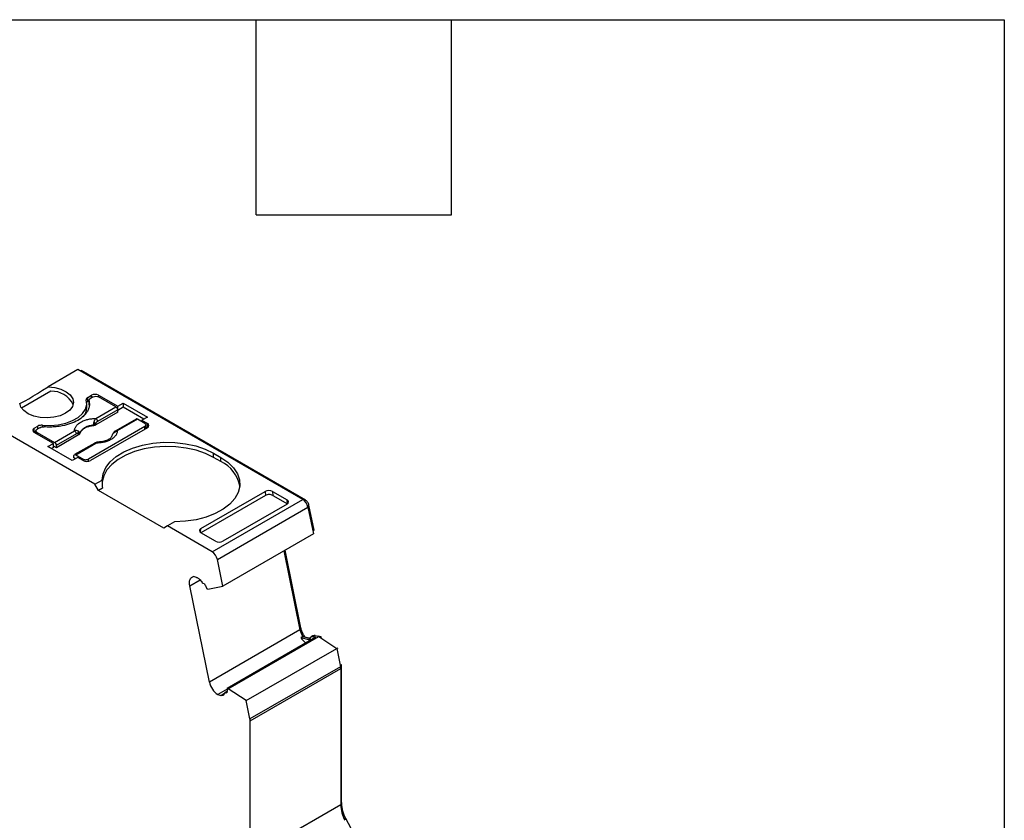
# Model space of a CAD drawing. Header units: millimetres. Extents: x 6 to 273, y 6 to 210.
# Tile 9 of 9: x 235 to 273, y 178 to 210. Entities that reach past the tile are written whole.
import ezdxf

# ---------------------------------------------------------------- set-up
doc = ezdxf.new("R2010")
doc.units = ezdxf.units.MM
doc.linetypes.add('SLD-Solid', pattern=[0])
doc.layers.add('TEXT', color=140, linetype='SLD-Solid', lineweight=25)

msp = doc.modelspace()

# ---------------------------------------------------------------- linework, layer by layer
for p, q in [((236.872, 195.883), (235.711, 195.213)), ((245.654, 190.813), (236.872, 195.883)), ((236.974, 195.824), (237.01, 195.844)), ((245.76, 190.793), (237.01, 195.844)), ((235.824, 195.042), (234.679, 194.381)), ((237.223, 194.403), (237.223, 194.566)), ((237.261, 194.801), (237.403, 194.883)), ((237.261, 194.638), (237.261, 194.801)), ((237.311, 194.666), (237.261, 194.638)), ((237.309, 194.679), (237.309, 194.515)), ((237.311, 194.499), (237.311, 194.662)), ((237.473, 194.822), (237.367, 194.76)), ((237.403, 194.781), (237.403, 194.883)), ((237.685, 194.883), (238.431, 194.453)), ((237.685, 194.883), (237.685, 194.822)), ((238.363, 194.43), (237.685, 194.822)), ((238.431, 194.453), (238.643, 194.575)), ((238.643, 194.575), (239.591, 194.028)), ((238.643, 194.575), (238.643, 194.412)), ((238.44, 194.223), (237.575, 193.723)), ((237.576, 193.976), (238.363, 194.43)), ((238.434, 194.315), (237.646, 193.861)), ((238.431, 194.328), (238.431, 194.453)), ((238.44, 194.223), (238.434, 194.315)), ((238.643, 194.412), (238.435, 194.292)), ((239.45, 193.946), (238.643, 194.412)), ((237.544, 191.413), (233.337, 193.842)), ((237.575, 193.723), (237.572, 193.788)), ((239.15, 193.952), (238.363, 193.498)), ((239.2, 193.947), (238.413, 193.493)), ((239.489, 193.781), (239.2, 193.947)), ((239.591, 194.028), (239.379, 193.905)), ((239.379, 193.905), (239.595, 193.781)), ((239.379, 193.905), (239.379, 193.844)), ((239.595, 193.617), (239.595, 193.781)), ((235.175, 193.597), (235.317, 193.679)), ((235.175, 193.434), (235.175, 193.597)), ((235.237, 193.47), (235.175, 193.434)), ((235.921, 193.003), (235.175, 193.434)), ((235.237, 193.495), (235.237, 193.398)), ((235.387, 193.617), (235.281, 193.556)), ((235.281, 193.434), (235.959, 193.043)), ((235.281, 193.372), (235.281, 193.434)), ((235.317, 193.577), (235.317, 193.679)), ((235.489, 193.711), (235.489, 193.648)), ((235.959, 193.043), (236.746, 193.497)), ((236.817, 193.382), (236.029, 192.927)), ((236.901, 193.334), (236.895, 193.397)), ((236.957, 193.395), (236.955, 193.41)), ((239.489, 193.658), (237.297, 192.393)), ((239.595, 193.617), (237.367, 192.332)), ((237.468, 193.706), (237.469, 193.691)), ((239.489, 193.556), (239.489, 193.658)), ((239.533, 193.582), (239.533, 193.719)), ((239.533, 193.653), (239.595, 193.617)), ((235.708, 192.881), (235.921, 193.003)), ((235.921, 192.84), (235.921, 193.003)), ((236.901, 193.334), (236.036, 192.835)), ((237.533, 193.019), (236.746, 192.564)), ((236.796, 192.559), (237.583, 193.014)), ((236.657, 192.334), (235.708, 192.881)), ((235.921, 192.84), (235.85, 192.799)), ((236.036, 192.835), (235.921, 192.901)), ((236.029, 192.927), (236.036, 192.835)), ((242.176, 192.617), (242.458, 192.454)), ((242.176, 192.454), (242.176, 192.617)), ((236.869, 192.456), (236.657, 192.334)), ((236.718, 192.441), (236.725, 192.526)), ((236.78, 192.405), (236.718, 192.441)), ((236.796, 192.559), (237.084, 192.393)), ((237.084, 192.332), (236.869, 192.456)), ((237.084, 192.393), (237.084, 192.332)), ((237.297, 192.306), (237.297, 192.393)), ((242.458, 192.291), (242.176, 192.454)), ((242.458, 192.291), (242.458, 192.454)), ((237.544, 191.413), (237.822, 191.574)), ((237.685, 191.168), (237.544, 191.413)), ((237.837, 191.256), (237.685, 191.168)), ((240.231, 189.699), (237.685, 191.168)), ((241.681, 189.679), (244.19, 191.127)), ((244.19, 191.127), (244.203, 190.971)), ((244.474, 191.127), (245.045, 190.797)), ((244.474, 191.127), (244.486, 190.971)), ((244.203, 190.971), (241.681, 189.515)), ((242.118, 188.772), (245.654, 190.813)), ((244.486, 190.971), (245.057, 190.641)), ((245.058, 190.642), (245.045, 190.797)), ((245.715, 190.767), (245.76, 190.793)), ((242.323, 188.473), (245.859, 190.514)), ((245.045, 190.634), (242.536, 189.185)), ((245.845, 190.564), (245.896, 190.593)), ((245.859, 190.514), (246.072, 189.471)), ((246.097, 189.615), (245.896, 190.593)), ((240.651, 189.941), (240.372, 189.78)), ((240.372, 189.78), (240.231, 189.699)), ((242.118, 188.772), (240.372, 189.78)), ((241.67, 189.522), (241.681, 189.679)), ((246.048, 189.587), (246.097, 189.615)), ((242.252, 189.185), (241.681, 189.515)), ((246.072, 189.471), (242.536, 187.43)), ((244.917, 188.805), (245.548, 185.724)), ((245.585, 185.803), (244.965, 188.833)), ((242.536, 187.43), (242.323, 188.473)), ((241.244, 187.438), (241.652, 187.674)), ((241.513, 187.768), (241.392, 187.8)), ((242.012, 183.683), (241.244, 187.438)), ((241.82, 187.516), (241.77, 187.53)), ((241.95, 187.312), (241.909, 187.323)), ((241.95, 187.312), (242.536, 187.43)), ((245.548, 185.724), (242.012, 183.683)), ((245.537, 185.775), (245.585, 185.803)), ((246.17, 185.434), (242.705, 183.434)), ((242.746, 183.423), (246.282, 185.464)), ((245.655, 185.462), (245.584, 185.421)), ((245.584, 185.421), (245.884, 185.341)), ((245.655, 185.462), (245.955, 185.382)), ((245.744, 185.443), (245.738, 185.44)), ((245.941, 185.391), (245.744, 185.443)), ((245.884, 185.341), (245.933, 185.369)), ((246.056, 185.495), (245.985, 185.454)), ((246.138, 185.502), (246.067, 185.461)), ((246.067, 185.461), (246.17, 185.434)), ((246.138, 185.502), (246.24, 185.475)), ((246.282, 185.464), (246.24, 185.475)), ((246.365, 185.447), (246.262, 185.474)), ((246.282, 185.464), (246.986, 185)), ((246.355, 185.416), (246.395, 185.439)), ((246.395, 185.439), (246.365, 185.447)), ((243.45, 182.959), (246.986, 185)), ((246.986, 185), (247.132, 184.284)), ((246.988, 184.988), (247.036, 185.016)), ((247.132, 184.284), (243.597, 182.243)), ((243.604, 182.175), (247.139, 184.217)), ((247.122, 184.336), (247.17, 184.364)), ((247.13, 184.293), (247.175, 184.319)), ((247.139, 184.217), (247.139, 178.89)), ((247.175, 178.992), (247.175, 184.319)), ((242.705, 183.408), (242.335, 183.194)), ((242.705, 183.434), (242.746, 183.423)), ((243.45, 182.959), (242.746, 183.423)), ((242.335, 183.194), (242.456, 183.162)), ((242.456, 183.162), (242.603, 183.247)), ((242.701, 183.327), (242.62, 183.281)), ((242.639, 183.282), (242.699, 183.317)), ((242.639, 183.282), (242.689, 183.269)), ((243.597, 182.243), (243.45, 182.959)), ((243.604, 176.849), (243.604, 182.175)), ((247.139, 178.89), (243.604, 176.849)), ((247.139, 178.972), (247.175, 178.992)), ((247.333, 178.358), (247.277, 178.326)), ((247.279, 178.322), (247.333, 178.353)), ((247.333, 178.353), (247.333, 178.358)), ((247.647, 177.771), (247.333, 178.353))]:
    msp.add_line(p, q)
at = {"flags": 128}
for points in [[(235.711, 195.213), (235.974, 195.184), (236.216, 195.119), (236.422, 195.02), (236.578, 194.894), (236.673, 194.75), (236.702, 194.596), (236.663, 194.443), (236.559, 194.301), (236.395, 194.179), (236.183, 194.084), (235.937, 194.024), (235.672, 194.001), (235.406, 194.018), (235.156, 194.073), (234.938, 194.163), (234.767, 194.282), (234.653, 194.422), (234.604, 194.574)], [(235.489, 193.711), (235.802, 193.702), (236.112, 193.73), (236.404, 193.795), (236.667, 193.894), (236.889, 194.021), (237.06, 194.173), (237.172, 194.342), (237.221, 194.521), (237.205, 194.701)], [(237.822, 191.574), (237.858, 191.821), (237.964, 192.061), (238.139, 192.287), (238.377, 192.493), (238.671, 192.673), (239.014, 192.822), (239.395, 192.936), (239.803, 193.011), (240.228, 193.046), (240.657, 193.039), (241.077, 192.991), (241.478, 192.903), (241.848, 192.777), (242.176, 192.617)], [(242.176, 192.454), (241.857, 192.61), (241.498, 192.734), (241.108, 192.823), (240.699, 192.873), (240.281, 192.884), (239.866, 192.856), (239.464, 192.789), (239.087, 192.684), (238.744, 192.546), (238.445, 192.377), (238.198, 192.182), (238.01, 191.967), (237.885, 191.736), (237.827, 191.497), (237.824, 191.468)], [(242.458, 192.454), (242.735, 192.265), (242.953, 192.051), (243.106, 191.82), (243.189, 191.577), (243.201, 191.33), (243.141, 191.084), (243.01, 190.849), (242.813, 190.629), (242.555, 190.431), (242.243, 190.261), (241.886, 190.124), (241.494, 190.023), (241.078, 189.961), (240.651, 189.941)], [(241.244, 187.438), (241.233, 187.507), (241.232, 187.572), (241.239, 187.631), (241.255, 187.684), (241.279, 187.728), (241.31, 187.762), (241.348, 187.787), (241.392, 187.8)]]:
    msp.add_lwpolyline(points, dxfattribs=at)
for centre, radius, start, end in [((235.853, 194.101), 0.941, 26.8065, 91.7505), ((237.296, 194.716), 0.0919, 112.1149, 189.094), ((237.544, 194.61), 0.307, 62.6097, 117.3903), ((236.652, 194.413), 0.571, 319.1391, 359.0469), ((237.25, 193.406), 0.5, 49.8822, 58.7426), ((237.492, 193.845), 0.155, 5.689, 57.1991), ((239.564, 193.699), 0.0873, 290.7834, 69.2166), ((235.206, 193.515), 0.0873, 110.7836, 249.2164), ((235.456, 193.412), 0.301, 83.6691, 117.5977), ((236.662, 193.366), 0.155, 5.689, 57.1991), ((236.787, 193.444), 0.118, 336.668, 18.1748), ((237.457, 193.134), 0.573, 88.8448, 151.1498), ((238.256, 193.394), 0.00686, 52.5203, 103.5056), ((238.383, 193.453), 0.0497, 54.016, 114.6959), ((237.554, 192.974), 0.0498, 54.0182, 114.6714), ((237.226, 192.605), 0.307, 242.6096, 297.3903), ((241.897, 191.088), 1.327, 10.5524, 64.9631), ((245.398, 190.419), 0.47, 11.6345, 57.0024), ((241.862, 188.378), 0.47, 11.6345, 57.0024), ((246.337, 185.894), 0.807, 192.1609, 212.3126), ((246.215, 185.804), 0.738, 211.2205, 233.7985), ((246.106, 185.401), 0.106, 72.2508, 117.9623), ((246.801, 184.214), 0.339, 0.3463, 11.8658), ((242.789, 183.845), 0.794, 191.8186, 235.1109), ((243.265, 182.173), 0.339, 0.3473, 11.8654), ((248.531, 178.93), 1.392, 181.6276, 207.6195)]:
    msp.add_arc(centre, radius, start, end)
for centre, major_axis, ratio, start_param, end_param in [((235.653, 195.24), (1.05, 0.672), 0.043548, 3.181701, 4.740181), ((240.372, 190.107), (-1.803, 3.123), 0.577335, 0.787086, 0.892479), ((244.332, 191.045), (0.2, 0.001), 0.577279, 0.781586, 2.352382), ((244.344, 190.889), (0.2, 0.001), 0.577279, 0.781586, 2.352383), ((244.903, 190.715), (0.2, 0.001), 0.577279, 5.493975, 7.064772), ((241.823, 189.597), (0.2, 0.001), 0.577279, 2.352383, 3.923179), ((242.394, 189.267), (0.2, 0.001), 0.577279, 3.923179, 5.493975)]:
    msp.add_ellipse(centre, major_axis=major_axis, ratio=ratio, start_param=start_param, end_param=end_param)
for points, knots in [([(237.311, 194.662), (237.316, 194.639), (237.325, 194.593), (237.328, 194.524), (237.322, 194.455), (237.307, 194.387), (237.282, 194.319), (237.226, 194.209), (237.108, 194.061), (236.882, 193.898), (236.599, 193.767), (236.307, 193.689), (236.036, 193.65), (235.796, 193.636), (235.637, 193.645), (235.557, 193.65)], [0, 0, 0, 0, 0.042112, 0.083729, 0.125101, 0.166484, 0.208132, 0.250294, 0.375098, 0.50009, 0.624895, 0.749887, 0.833557, 0.916248, 1, 1, 1, 1]), ([(237.261, 194.638), (237.256, 194.634), (237.245, 194.628), (237.236, 194.62), (237.232, 194.617)], [0, 0, 0, 0, 0.502767, 1, 1, 1, 1]), ([(237.367, 194.76), (237.357, 194.754), (237.337, 194.74), (237.318, 194.716), (237.307, 194.689), (237.309, 194.671), (237.311, 194.662)], [0, 0, 0, 0, 0.249233, 0.499959, 0.749241, 1, 1, 1, 1]), ([(237.473, 194.822), (237.501, 194.838), (237.54, 194.847), (237.619, 194.847), (237.658, 194.838), (237.685, 194.822)], [0, 0, 0, 0, 0.5, 0.5, 1, 1, 1, 1]), ([(238.434, 194.315), (238.432, 194.336), (238.424, 194.36), (238.398, 194.402), (238.381, 194.42), (238.363, 194.43)], [0, 0, 0, 0, 0.5, 0.5, 1, 1, 1, 1]), ([(236.746, 193.497), (236.747, 193.512), (236.749, 193.542), (236.76, 193.587), (236.779, 193.631), (236.814, 193.69), (236.878, 193.761), (236.986, 193.837), (237.118, 193.9), (237.265, 193.943), (237.42, 193.971), (237.524, 193.974), (237.576, 193.976)], [0, 0, 0, 0, 0.06027, 0.120056, 0.179893, 0.240314, 0.370015, 0.500128, 0.629829, 0.759943, 0.879871, 1, 1, 1, 1]), ([(237.468, 193.706), (237.473, 193.718), (237.482, 193.741), (237.493, 193.776), (237.502, 193.806), (237.507, 193.825), (237.509, 193.833)], [0, 0, 0, 0, 0.306881, 0.575882, 0.806979, 1, 1, 1, 1]), ([(237.572, 193.788), (237.56, 193.776), (237.53, 193.746), (237.492, 193.721), (237.468, 193.706)], [0, 0, 0, 0, 0.389276, 1, 1, 1, 1]), ([(237.509, 193.833), (237.513, 193.846), (237.521, 193.875), (237.537, 193.914), (237.555, 193.95), (237.569, 193.967), (237.576, 193.976)], [0, 0, 0, 0, 0.220475, 0.499075, 0.748119, 1, 1, 1, 1]), ([(237.646, 193.861), (237.632, 193.852), (237.605, 193.834), (237.583, 193.803), (237.572, 193.788)], [0, 0, 0, 0, 0.5214849, 1, 1, 1, 1]), ([(239.2, 193.947), (239.191, 193.951), (239.174, 193.959), (239.157, 193.958), (239.151, 193.952), (239.15, 193.952)], [0, 0, 0, 0, 0.472475, 0.944949, 1, 1, 1, 1]), ([(239.489, 193.781), (239.516, 193.765), (239.533, 193.742), (239.533, 193.697), (239.516, 193.674), (239.489, 193.658)], [0, 0, 0, 0, 0.5, 0.5, 1, 1, 1, 1]), ([(235.281, 193.434), (235.254, 193.45), (235.237, 193.472), (235.237, 193.518), (235.254, 193.54), (235.281, 193.556)], [0, 0, 0, 0, 0.5, 0.5, 1, 1, 1, 1]), ([(236.895, 193.397), (236.888, 193.399), (236.872, 193.402), (236.845, 193.396), (236.826, 193.387), (236.817, 193.382)], [0, 0, 0, 0, 0.317222, 0.645084, 1, 1, 1, 1]), ([(236.955, 193.41), (236.952, 193.408), (236.945, 193.406), (236.928, 193.402), (236.912, 193.399), (236.9, 193.398), (236.895, 193.397)], [0, 0, 0, 0, 0.332097, 0.61117, 0.833934, 1, 1, 1, 1]), ([(236.957, 193.395), (236.953, 193.388), (236.947, 193.373), (236.928, 193.352), (236.91, 193.34), (236.901, 193.334)], [0, 0, 0, 0, 0.335719, 0.664281, 1, 1, 1, 1]), ([(237.469, 193.691), (237.444, 193.688), (237.393, 193.682), (237.321, 193.666), (237.253, 193.646), (237.19, 193.62), (237.126, 193.588), (237.066, 193.548), (237.015, 193.5), (236.977, 193.449), (236.963, 193.413), (236.957, 193.395)], [0, 0, 0, 0, 0.1010688, 0.2001027, 0.2986146, 0.398141, 0.5001727, 0.6266273, 0.7560165, 0.877292, 1, 1, 1, 1]), ([(237.575, 193.723), (237.565, 193.718), (237.545, 193.707), (237.508, 193.697), (237.482, 193.693), (237.469, 193.691)], [0, 0, 0, 0, 0.335719, 0.664281, 1, 1, 1, 1]), ([(238.413, 193.493), (238.412, 193.478), (238.41, 193.448), (238.399, 193.403), (238.38, 193.359), (238.345, 193.3), (238.28, 193.228), (238.173, 193.153), (238.041, 193.09), (237.894, 193.046), (237.739, 193.019), (237.635, 193.016), (237.583, 193.014)], [0, 0, 0, 0, 0.06027, 0.120056, 0.179893, 0.240314, 0.370015, 0.500128, 0.629829, 0.759943, 0.879871, 1, 1, 1, 1]), ([(238.363, 193.498), (238.341, 193.484), (238.302, 193.459), (238.269, 193.419), (238.254, 193.401)], [0, 0, 0, 0, 0.553024, 1, 1, 1, 1]), ([(235.959, 193.043), (235.976, 193.032), (235.994, 193.015), (236.02, 192.972), (236.028, 192.948), (236.029, 192.927)], [0, 0, 0, 0, 0.5, 0.5, 1, 1, 1, 1]), ([(237.636, 193.052), (237.619, 193.05), (237.586, 193.046), (237.55, 193.028), (237.533, 193.019)], [0, 0, 0, 0, 0.512278, 1, 1, 1, 1]), ([(237.583, 193.014), (237.596, 193.028), (237.616, 193.048), (237.631, 193.05), (237.636, 193.051)], [0, 0, 0, 0, 0.682117, 1, 1, 1, 1]), ([(237.636, 193.051), (237.637, 193.051), (237.642, 193.053), (237.646, 193.05), (237.65, 193.048)], [0, 0, 0, 0, 0.17328, 1, 1, 1, 1]), ([(238.198, 193.266), (238.177, 193.237), (238.136, 193.178), (237.994, 193.108), (237.826, 193.062), (237.698, 193.057), (237.644, 193.055)], [0, 0, 0, 0, 0.261846, 0.528245, 0.802184, 1, 1, 1, 1]), ([(236.725, 192.526), (236.727, 192.545), (236.735, 192.559), (236.761, 192.572), (236.778, 192.57), (236.796, 192.559)], [0, 0, 0, 0, 0.5, 0.5, 1, 1, 1, 1]), ([(237.084, 192.393), (237.094, 192.388), (237.114, 192.378), (237.151, 192.369), (237.196, 192.366), (237.25, 192.371), (237.281, 192.386), (237.297, 192.393)], [0, 0, 0, 0, 0.168224, 0.331133, 0.500763, 0.749586, 1, 1, 1, 1]), ([(245.896, 190.593), (245.888, 190.632), (245.87, 190.674), (245.822, 190.745), (245.791, 190.775), (245.76, 190.793)], [0, 0, 0, 0, 0.5, 0.5, 1, 1, 1, 1]), ([(241.513, 187.768), (241.526, 187.764), (241.552, 187.755), (241.591, 187.731), (241.636, 187.694), (241.685, 187.641), (241.713, 187.593), (241.728, 187.569)], [0, 0, 0, 0, 0.167102, 0.331946, 0.500386, 0.749443, 1, 1, 1, 1]), ([(241.82, 187.516), (241.832, 187.495), (241.857, 187.454), (241.887, 187.389), (241.902, 187.345), (241.909, 187.323)], [0, 0, 0, 0, 0.334506, 0.665494, 1, 1, 1, 1]), ([(245.744, 185.443), (245.732, 185.462), (245.707, 185.499), (245.674, 185.558), (245.64, 185.629), (245.607, 185.712), (245.593, 185.773), (245.585, 185.803)], [0, 0, 0, 0, 0.166418, 0.332427, 0.500143, 0.749348, 1, 1, 1, 1]), ([(245.884, 185.341), (245.89, 185.34), (245.902, 185.338), (245.918, 185.344), (245.93, 185.355), (245.933, 185.368), (245.935, 185.374)], [0, 0, 0, 0, 0.24851, 0.499884, 0.748539, 1, 1, 1, 1]), ([(245.935, 185.374), (245.942, 185.409), (245.958, 185.436), (246.004, 185.467), (246.034, 185.47), (246.067, 185.461)], [0, 0, 0, 0, 0.5, 0.5, 1, 1, 1, 1]), ([(242.705, 183.434), (242.706, 183.413), (242.708, 183.373), (242.703, 183.317), (242.694, 183.285), (242.689, 183.269)], [0, 0, 0, 0, 0.334506, 0.665494, 1, 1, 1, 1]), ([(242.609, 183.262), (242.606, 183.25), (242.599, 183.224), (242.581, 183.194), (242.553, 183.169), (242.512, 183.152), (242.474, 183.159), (242.456, 183.162)], [0, 0, 0, 0, 0.167102, 0.331946, 0.500386, 0.749443, 1, 1, 1, 1]), ([(247.333, 178.358), (247.321, 178.385), (247.296, 178.439), (247.264, 178.52), (247.237, 178.601), (247.207, 178.709), (247.18, 178.843), (247.177, 178.943), (247.175, 178.992)], [0, 0, 0, 0, 0.124911, 0.249364, 0.374182, 0.500184, 0.74937, 1, 1, 1, 1])]:
    msp.add_open_spline(points, degree=3, knots=knots)
for points in [[(235.387, 193.617), (235.431, 193.643), (235.496, 193.655), (235.557, 193.65)], [(236.899, 193.481), (236.856, 193.51), (236.799, 193.512), (236.746, 193.497)], [(236.955, 193.41), (236.949, 193.435), (236.931, 193.46), (236.899, 193.481)], [(238.204, 193.282), (238.21, 193.324), (238.228, 193.365), (238.26, 193.4)], [(238.26, 193.4), (238.303, 193.447), (238.359, 193.478), (238.413, 193.493)], [(241.77, 187.53), (241.755, 187.534), (241.738, 187.55), (241.728, 187.569)], [(247.175, 184.319), (247.175, 184.333), (247.173, 184.348), (247.17, 184.364)], [(242.609, 183.262), (242.612, 183.278), (242.624, 183.286), (242.639, 183.282)]]:
    msp.add_open_spline(points, degree=3)
at = {"layer": 'TEXT'}
for p, q in [((6.35, 209.55), (273.05, 209.55)), ((243.84, 201.93), (243.84, 209.55)), ((251.46, 201.93), (251.46, 209.55)), ((273.05, 209.55), (273.05, 6.35)), ((243.84, 201.93), (251.46, 201.93))]:
    msp.add_line(p, q, dxfattribs=at)

doc.saveas('drawing.dxf')
